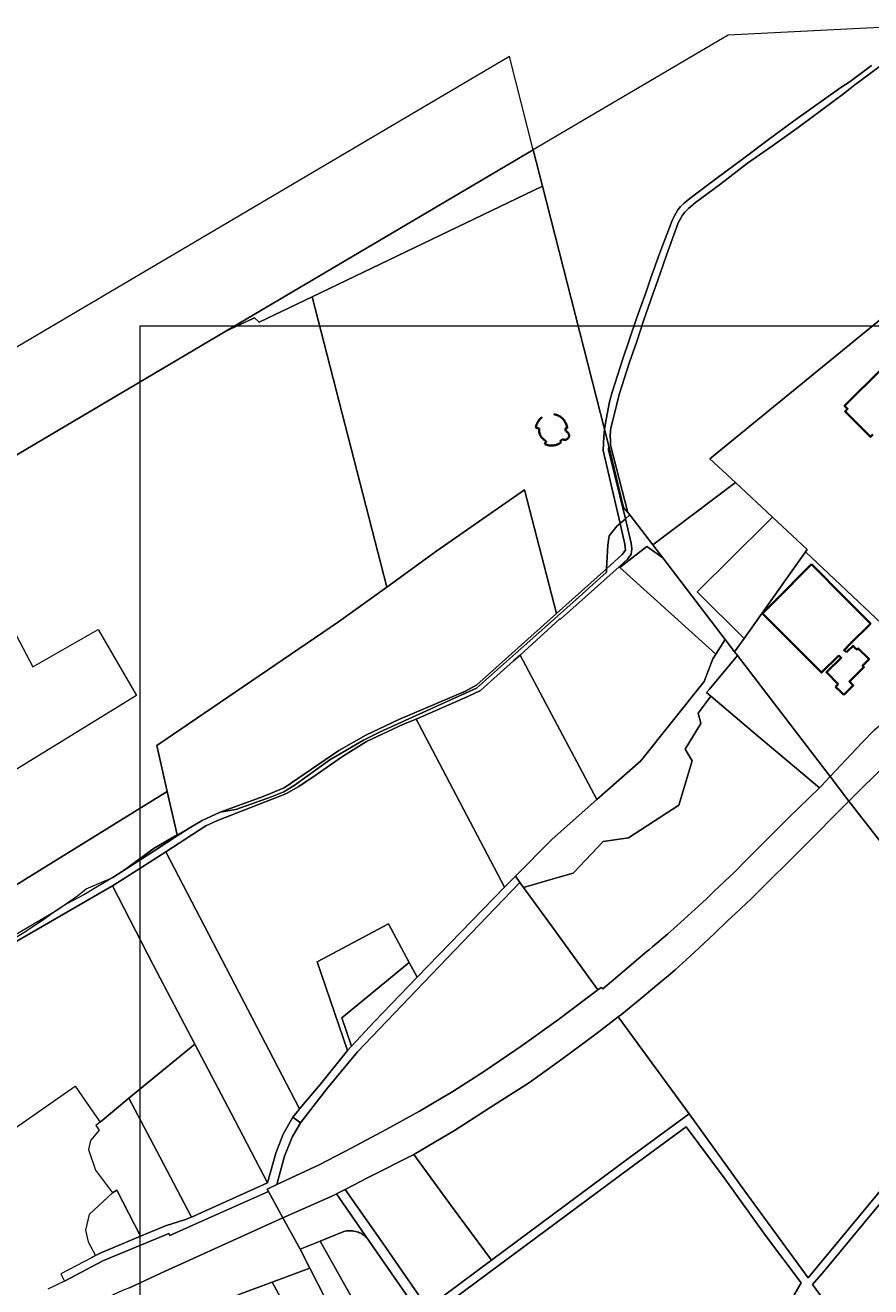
# Model space of a CAD drawing. Header units: metres. Extents: x 152747 to 157233, y 373738 to 378734.
# Tile 23 of 29: x 153496 to 154318, y 376961 to 378188. Entities that reach past the tile are written whole.
import ezdxf
from ezdxf.enums import TextEntityAlignment as Align

# ---------------------------------------------------------------- set-up
doc = ezdxf.new("R2010")
doc.units = ezdxf.units.M
for name, color, linetype, lineweight in [('B-XX-KG-GRENS_PERCEEL-GV', 150, 'Continuous', 18), ('B-XX-KG-GRENS_PERCEEL-S @ 0.001', 150, 'Continuous', 25), ('B-XX-OG-BEBOUWING-G', 7, 'Continuous', 35), ('B-XX-OG-BEBOUWING_HUISNUMMER-T18', 10, 'Continuous', 18), ('B-XX-OG-BEBOUWING_STRAATNAAM-T18', 10, 'Continuous', 18), ('X-XX-AL-DETAIL1-G', 7, 'Continuous', 18)]:
    doc.layers.add(name, color=color, linetype=linetype, lineweight=lineweight)
doc.styles.add('NLCS-ISO', font='NLCS-ISO.ttf', dxfattribs={"height": 1.8})
doc.styles.add('NLCS-ISO-M-T18', font='NLCS-ISO.ttf', dxfattribs={"height": 1.8})

# ---------------------------------------------------------------- blocks, each defined once
blk = doc.blocks.new('SKG-PERCEELNUMMER-SO')
at = {"layer": 'Defpoints'}
blk.add_point((0, 0), dxfattribs=at)
at = {"style": 'NLCS-ISO', "oblique": 10, "flags": 1}
blk.add_attdef('GEMEENTECODE', text='', height=1.8, dxfattribs=at).set_placement((0, 3), align=Align.MIDDLE_RIGHT)
at = {"style": 'NLCS-ISO', "oblique": 10}
blk.add_attdef('PERCEELNUMMER', text='', height=1.8, dxfattribs=at).set_placement((0, 0), align=Align.MIDDLE_CENTER)
at = {"style": 'NLCS-ISO', "oblique": 10, "flags": 1}
blk.add_attdef('SECTIE', text='', height=1.8, dxfattribs=at).set_placement((0, 2), align=Align.MIDDLE_LEFT)

msp = doc.modelspace()

# ---------------------------------------------------------------- linework, layer by layer
at = {"layer": 'B-XX-KG-GRENS_PERCEEL-GV'}
for points in [[(154371.553, 378187.562), (154179.04, 378178.038), (153989.705, 378066.297), (153998.705, 378031.037), (154058.988, 377794.878), (154060.432, 377804.31), (154063.802, 377821.299), (154066.467, 377830.6), (154076.36, 377862.198), (154083.143, 377882.398), (154090.397, 377903.289), (154099.314, 377928.233), (154103.858, 377941.914), (154112.646, 377966.089), (154124.776, 377997.593), (154126.94, 378002.355), (154128.645, 378005.166), (154130.401, 378008.005), (154132.77, 378011.139), (154136.488, 378014.598), (154143.415, 378020.408), (154166.886, 378037.758), (154194.266, 378058.4), (154217.978, 378076.111), (154242.71, 378094.26), (154288.72, 378126.853), (154297.607, 378132.857), (154318.37, 378148.464)], [(154318.37, 378148.464), (154297.607, 378132.857), (154288.72, 378126.853), (154242.71, 378094.26), (154217.978, 378076.111), (154194.266, 378058.4), (154166.886, 378037.758), (154143.415, 378020.408), (154136.488, 378014.598), (154132.77, 378011.139), (154130.401, 378008.005), (154128.645, 378005.166), (154126.94, 378002.355), (154124.776, 377997.593), (154112.646, 377966.089), (154103.858, 377941.914), (154099.314, 377928.233), (154090.397, 377903.289), (154083.143, 377882.398), (154076.36, 377862.198), (154066.467, 377830.6), (154063.802, 377821.299), (154060.432, 377804.31), (154058.988, 377794.878), (154063.239, 377778.224), (154077.49, 377718.65), (154081.67, 377713.681), (154064.84, 377779.172), (154064.834, 377784.134), (154064.357, 377788.272), (154064.709, 377793.13), (154065.173, 377796.153), (154066.585, 377802.395), (154070.83, 377819.05), (154073.364, 377828.33), (154083.116, 377859.944), (154090.358, 377880.002), (154097.259, 377901.005), (154106.05, 377925.988), (154110.929, 377939.565), (154119.076, 377963.935), (154130.667, 377995.514), (154134.637, 378002.825), (154136.979, 378005.723), (154140.507, 378009.246), (154147.382, 378015.052), (154170.842, 378032.356), (154197.972, 378053.335), (154222.134, 378070.422), (154247.302, 378087.961), (154292.415, 378121.88), (154300.826, 378128.526), (154343.51, 378159.979)], [(154343.51, 378159.979), (154300.826, 378128.526), (154292.415, 378121.88), (154247.302, 378087.961), (154222.134, 378070.422), (154197.972, 378053.335), (154170.842, 378032.356), (154147.382, 378015.052), (154140.507, 378009.246), (154136.979, 378005.723), (154134.637, 378002.825), (154130.667, 377995.514), (154119.076, 377963.935), (154110.929, 377939.565), (154106.05, 377925.988), (154097.259, 377901.005), (154090.358, 377880.002), (154083.116, 377859.944), (154073.364, 377828.33), (154070.83, 377819.05), (154066.585, 377802.395), (154065.173, 377796.153), (154064.709, 377793.13), (154064.357, 377788.272), (154064.834, 377784.134), (154064.84, 377779.172), (154081.67, 377713.681), (154083.559, 377711.436), (154105.813, 377682.322), (154186.161, 377742.87), (154161.324, 377766), (154336.139, 377908.992)], [(154336.139, 377908.992), (154161.324, 377766), (154186.161, 377742.87), (154222.372, 377709.147), (154255.954, 377677.872), (154254.22, 377675.425), (154379.36, 377557.382)], [(153470.62, 377287.169), (153580.721, 377350.854), (153592.009, 377357.94), (153632.43, 377383.883), (153671.521, 377408.973), (153682.943, 377414.353), (153749.066, 377440.148), (153761.722, 377447.272), (153777.665, 377457.878), (153804.217, 377476.556), (153827.705, 377490.943), (153863.704, 377507.943), (153875.829, 377512.903), (153926.27, 377534.884), (153938.578, 377540.762), (153970.554, 377569.488), (153976.877, 377575.029), (154015.486, 377610.404), (154016.05, 377610.022), (154073.318, 377660.913), (154081.191, 377668.259), (154084.953, 377673.175), (154085.38, 377678.429), (154085.017, 377684.054), (154079.306, 377707.751), (154074.043, 377702.941), (154078.75, 377682.975), (154079.213, 377677.173), (154076.098, 377672.971), (154061.001, 377658.993), (154060.928, 377655.804), (154034.401, 377631.894), (153986.244, 377589.047), (153972.303, 377576.536), (153934.524, 377542.795), (153865.077, 377511.514), (153840.213, 377500.199), (153824.68, 377492.389), (153792.154, 377473.147), (153757.486, 377448.385), (153747.191, 377442.241), (153734.397, 377437.021), (153700.75, 377424.959), (153685.38, 377422.28), (153668.066, 377414.397), (153655.152, 377406.895), (153643.713, 377399.421), (153622.935, 377385.846), (153591.996, 377366.047), (153581.159, 377358.993), (153553.038, 377342.046), (153536.316, 377333.244), (153526.675, 377326.914), (153512.597, 377316.978), (153498.942, 377307.893), (153496.12, 377306.071), (153461.876, 377285.515)], [(154321.416, 377502.265), (154309.266, 377490.213), (154278.276, 377456.974), (154296.558, 377433.088), (154334.148, 377470.371)], [(154433.794, 377256.901), (154296.558, 377433.088), (154277.382, 377413.874), (154269.396, 377405.889), (154258.392, 377394.82), (154251.933, 377388.308), (154205.828, 377342.177), (154201.732, 377338.417), (154186.367, 377323.737), (154178.514, 377316.611), (154165.717, 377304.218), (154151.077, 377290.413), (154141.984, 377282.118), (154127.516, 377269.033), (154122.628, 377264.902), (154111.814, 377255.826), (154093.731, 377240.459), (154075.743, 377226.089), (154072.196, 377223.303), (154141.151, 377129.134), (154195.513, 377053.783), (154256.942, 376969.444), (154305.434, 377028.109), (154360.252, 377094.293)], [(154746.923, 376851.48), (154631.91, 377000), (154439.615, 377249.372), (154429.638, 377230.527), (154412.639, 377198.226), (154402.714, 377172.908), (154393.602, 377146.55), (154384.994, 377125.854), (154377.953, 377112.09), (154366.074, 377088.687), (154338.682, 377055.935), (154317.14, 377030.271), (154290.926, 376998.372), (154272.212, 376975.664), (154261.27, 376963.045), (154278.922, 376938.891)], [(154360.252, 377094.293), (154305.434, 377028.109), (154256.942, 376969.444), (154195.513, 377053.783), (154141.151, 377129.134), (154083.053, 377086.133), (154021.08, 377040.18), (153949.24, 376986.834), (153886.841, 376940.538), (153843.375, 377003.348), (153806.985, 377055.531), (153798.404, 377051.239), (153829.647, 377006.141), (153898.581, 376906.637)], [(153597.299, 376959.854), (153627.878, 376974.118), (153746.45, 377027.758), (153732.312, 377053.484), (153662.362, 377022.527), (153636.574, 377010.724), (153635.546, 377012.76), (153571.512, 376985.952), (153533.945, 376966.158), (153518.054, 376958.616)], [(154278.922, 376938.891), (154261.27, 376963.045), (154272.212, 376975.664), (154290.926, 376998.372), (154317.14, 377030.271), (154338.682, 377055.935)], [(153898.581, 376906.637), (153829.647, 377006.141), (153828.984, 377007.006), (153828.101, 377008.102), (153827.078, 377009.166), (153826.258, 377009.919), (153825.221, 377010.764), (153824.185, 377011.545), (153823.055, 377012.277), (153822.004, 377012.838), (153820.932, 377013.386), (153819.764, 377013.896), (153818.365, 377014.38), (153817.017, 377014.771), (153815.399, 377015.091), (153814.033, 377015.281), (153812.599, 377015.373), (153810.937, 377015.375), (153809.516, 377015.288), (153808.216, 377015.107), (153806.922, 377014.817), (153805.731, 377014.532), (153782.495, 377005.276), (153851.409, 376882.695)]]:
    msp.add_lwpolyline(points, dxfattribs=at)
for points in [[(153269.663, 377641.345), (153418.373, 377729.11), (153690.857, 377889.924), (153989.705, 378066.297), (153966.521, 378157.119), (153476.199, 377867.743), (152873.357, 377511.959), (152830.208, 377486.419), (152787.154, 377460.71), (152746.963, 377436.561), (152747.68, 377415.62), (152750.495, 377333.463), (152755.596, 377336.6), (152790.672, 377357.829), (152833.402, 377383.502), (152876.197, 377409.064), (152919.101, 377434.451), (153177.913, 377587.196)], [(153690.857, 377889.924), (153718.921, 377903.117), (153723.36, 377898.816), (153774.805, 377923.52), (153998.705, 378031.037), (153989.705, 378066.297)], [(154074.043, 377702.941), (154057.504, 377774.05), (154058.355, 377787.493), (154058.988, 377794.878), (153998.705, 378031.037), (153774.805, 377923.52), (153847.387, 377641.273), (153896.127, 377676.546), (153981.074, 377735.682), (154012.248, 377615.467), (154061.001, 377658.993), (154062.246, 377682.079), (154063.404, 377691.009), (154071.432, 377700.775)], [(153417.676, 377725.894), (153503.231, 377563.829), (153566.888, 377599.884), (153604.021, 377535.676), (153419.516, 377422.484), (153464.582, 377337.686), (153633.966, 377442.506), (153623.893, 377487.028), (153800.568, 377607.39), (153847.387, 377641.273), (153774.805, 377923.52), (153723.36, 377898.816), (153718.921, 377903.117), (153690.857, 377889.924), (153418.373, 377729.11)], [(154058.988, 377794.878), (154058.355, 377787.493), (154057.504, 377774.05), (154074.043, 377702.941), (154079.306, 377707.751), (154062.733, 377774.551), (154063.239, 377778.224)], [(154083.559, 377711.436), (154081.67, 377713.681), (154077.49, 377718.65), (154063.239, 377778.224), (154062.733, 377774.551), (154079.306, 377707.751)], [(154185.394, 377578.329), (154194.566, 377591.268), (154149.056, 377636.765), (154217.107, 377703.949), (154222.346, 377709.122), (154222.372, 377709.147), (154186.161, 377742.87), (154105.813, 377682.322), (154115.598, 377669.521), (154176.268, 377590.253)], [(153800.568, 377607.39), (153623.893, 377487.028), (153633.966, 377442.506), (153643.537, 377400.198), (153644.494, 377400.75), (153655.152, 377406.895), (153668.066, 377414.397), (153685.38, 377422.28), (153727.146, 377437.486), (153747.596, 377446.083), (153800.707, 377482.392), (153826.855, 377497.227), (153859.076, 377512.45), (153923.788, 377540.132), (153934.863, 377546.133), (154012.248, 377615.467), (153981.074, 377735.682), (153896.127, 377676.546), (153847.387, 377641.273)], [(154061.001, 377658.993), (154076.098, 377672.971), (154079.213, 377677.173), (154078.75, 377682.975), (154074.043, 377702.941), (154071.432, 377700.775), (154063.404, 377691.009), (154062.246, 377682.079)], [(154105.813, 377682.322), (154083.559, 377711.436), (154079.306, 377707.751), (154085.017, 377684.054), (154085.38, 377678.429), (154084.953, 377673.175), (154081.191, 377668.259), (154073.318, 377660.913), (154073.998, 377660.299), (154099.993, 377680.825), (154115.598, 377669.521)], [(154194.566, 377591.268), (154254.22, 377675.425), (154255.954, 377677.872), (154222.372, 377709.147), (154222.346, 377709.122), (154217.107, 377703.949), (154149.056, 377636.765)], [(154167.241, 377575.998), (154176.268, 377590.253), (154115.598, 377669.521), (154099.993, 377680.825), (154073.998, 377660.299)], [(154379.36, 377557.382), (154254.22, 377675.425), (154194.566, 377591.268), (154185.394, 377578.329), (154188.187, 377574.68), (154278.276, 377456.974), (154309.266, 377490.213), (154321.416, 377502.265), (154344.536, 377522.186)], [(154012.248, 377615.467), (153934.863, 377546.133), (153923.788, 377540.132), (153859.076, 377512.45), (153826.855, 377497.227), (153800.707, 377482.392), (153747.596, 377446.083), (153727.146, 377437.486), (153685.38, 377422.28), (153700.75, 377424.959), (153734.397, 377437.021), (153747.191, 377442.241), (153757.486, 377448.385), (153792.154, 377473.147), (153824.68, 377492.389), (153840.213, 377500.199), (153865.077, 377511.514), (153934.524, 377542.795), (153972.303, 377576.536), (153986.244, 377589.047), (154034.401, 377631.894), (154060.928, 377655.804), (154061.001, 377658.993)], [(154051.643, 377434.651), (154094.412, 377472.367), (154155.918, 377549.312), (154164.348, 377571.429), (154167.241, 377575.998), (154073.998, 377660.299), (154073.318, 377660.913), (154016.05, 377610.022), (154015.486, 377610.404), (153976.877, 377575.029)], [(154188.187, 377574.68), (154185.394, 377578.329), (154176.268, 377590.253), (154167.241, 377575.998), (154164.348, 377571.429), (154155.918, 377549.312), (154094.412, 377472.367), (154051.643, 377434.651), (154008.226, 377396.199), (153972.383, 377360.029), (153976.809, 377353.94), (153980.316, 377349.115), (154009.117, 377357.513), (154013.541, 377358.803), (154028.571, 377363.168), (154029.125, 377363.705), (154057.646, 377393.965), (154082.214, 377397.367), (154131.179, 377429.229), (154144.094, 377472.354), (154137.287, 377483.707), (154152.741, 377508.736), (154152.705, 377508.865), (154149.939, 377518.657), (154153.776, 377523.746), (154157.723, 377528.95), (154162.431, 377535.157), (154158.206, 377538.737), (154161.007, 377542.06)], [(153972.383, 377360.029), (154008.226, 377396.199), (154051.643, 377434.651), (153976.877, 377575.029), (153970.554, 377569.488), (153938.578, 377540.762), (153926.27, 377534.884), (153875.829, 377512.903), (153878.405, 377507.999), (153961.766, 377349.315)], [(154278.276, 377456.974), (154188.187, 377574.68), (154161.007, 377542.06), (154158.206, 377538.737), (154162.431, 377535.157), (154203.197, 377500.607), (154268.053, 377446.178), (154269.708, 377447.785)], [(154162.431, 377535.157), (154157.723, 377528.95), (154153.776, 377523.746), (154149.939, 377518.657), (154152.705, 377508.865), (154152.741, 377508.736), (154137.287, 377483.707), (154144.094, 377472.354), (154131.179, 377429.229), (154082.214, 377397.367), (154057.646, 377393.965), (154029.125, 377363.705), (154028.571, 377363.168), (154013.541, 377358.803), (154009.117, 377357.513), (153980.316, 377349.115), (154010.108, 377308.13), (154052.64, 377249.461), (154055.584, 377252.003), (154057.333, 377250.553), (154074.037, 377264.712), (154100.465, 377287.045), (154102.823, 377288.751), (154105.69, 377291.569), (154120.202, 377303.697), (154129.484, 377312.119), (154136.298, 377318.432), (154150.577, 377331.39), (154158.005, 377338.173), (154165.217, 377345.194), (154180.67, 377359.824), (154184.954, 377363.711), (154198.31, 377377.305), (154237.48, 377416.493), (154268.053, 377446.178), (154203.197, 377500.607)], [(153876.932, 377262.043), (153961.766, 377349.315), (153878.405, 377507.999), (153875.829, 377512.903), (153863.704, 377507.943), (153827.705, 377490.943), (153804.217, 377476.556), (153777.665, 377457.878), (153761.722, 377447.272), (153749.066, 377440.148), (153682.943, 377414.353), (153671.521, 377408.973), (153632.43, 377383.883), (153762.578, 377133.733), (153782.785, 377157.947), (153809.305, 377190.645), (153779.734, 377276.686), (153849.128, 377313.832), (153869.23, 377276.175)], [(154334.148, 377470.371), (154296.558, 377433.088), (154433.794, 377256.901), (154439.615, 377249.372), (154631.91, 377000), (154746.923, 376851.48), (154879.838, 376961.434), (154822.451, 377021.642), (154533.818, 377325.225), (154398.433, 377468.492), (154365.916, 377503.373)], [(154052.64, 377249.461), (154040.978, 377240.744), (154014.395, 377220.83), (153979.078, 377195.334), (153942.333, 377170.407), (153911.527, 377150.653), (153879.077, 377131.706), (153846.821, 377113.933), (153813.509, 377095.939), (153781.48, 377079.537), (153740.419, 377060.19), (153731.162, 377055.86), (153732.312, 377053.484), (153746.45, 377027.758), (153796.121, 377050.097), (153798.404, 377051.239), (153806.985, 377055.531), (153829.378, 377066.957), (153873.667, 377089.44), (153913.278, 377112.938), (153951.55, 377137.471), (153986.02, 377159.596), (154018.315, 377182.828), (154050.743, 377206.917), (154072.196, 377223.303), (154075.743, 377226.089), (154093.731, 377240.459), (154111.814, 377255.826), (154122.628, 377264.902), (154127.516, 377269.033), (154141.984, 377282.118), (154151.077, 377290.413), (154165.717, 377304.218), (154178.514, 377316.611), (154186.367, 377323.737), (154201.732, 377338.417), (154205.828, 377342.177), (154251.933, 377388.308), (154258.392, 377394.82), (154269.396, 377405.889), (154277.382, 377413.874), (154296.558, 377433.088), (154278.276, 377456.974), (154269.708, 377447.785), (154268.053, 377446.178), (154237.48, 377416.493), (154198.31, 377377.305), (154184.954, 377363.711), (154180.67, 377359.824), (154165.217, 377345.194), (154158.005, 377338.173), (154150.577, 377331.39), (154136.298, 377318.432), (154129.484, 377312.119), (154120.202, 377303.697), (154105.69, 377291.569), (154102.823, 377288.751), (154100.465, 377287.045), (154074.037, 377264.712), (154057.333, 377250.553), (154055.584, 377252.003)], [(153633.966, 377442.506), (153464.582, 377337.686), (153435.443, 377319.653), (153451.353, 377287.606), (153394.19, 377250.662), (153395.991, 377247.032), (153441.276, 377276.137), (153467.934, 377292.774), (153526.675, 377326.914), (153546.573, 377341.117), (153555.16, 377347.817), (153581.159, 377358.993), (153591.996, 377366.047), (153621.091, 377387.258), (153643.537, 377400.198)], [(153643.713, 377399.421), (153655.152, 377406.895), (153644.494, 377400.75), (153643.537, 377400.198)], [(153643.713, 377399.421), (153643.537, 377400.198), (153621.091, 377387.258), (153591.996, 377366.047), (153622.935, 377385.846)], [(153755.935, 377125.863), (153762.154, 377133.225), (153762.578, 377133.733), (153632.43, 377383.883), (153592.009, 377357.94), (153580.721, 377350.854), (153620.345, 377274.033), (153660.835, 377196.846), (153696.134, 377129.756), (153731.522, 377061.904), (153739.503, 377090.681), (153746.684, 377109.295)], [(153976.809, 377353.94), (153972.383, 377360.029), (153961.766, 377349.315), (153876.932, 377262.043), (153835.548, 377218.864), (153813.179, 377194.732), (153809.305, 377190.645), (153782.785, 377157.947), (153762.578, 377133.733), (153762.154, 377133.225), (153755.935, 377125.863), (153763.612, 377120.409), (153789.057, 377153.184), (153818.896, 377189.457), (153883.223, 377256.591), (153929.14, 377304.461)], [(153561.061, 377131.972), (153568.642, 377121.057), (153596.626, 377144.246), (153660.835, 377196.846), (153620.345, 377274.033), (153580.721, 377350.854), (153470.62, 377287.169), (153442.922, 377269.48), (153399.523, 377239.921), (153437.11, 377178.587), (153480.056, 377110.876), (153519.893, 377138.697), (153544.481, 377155.839)], [(153980.316, 377349.115), (153976.809, 377353.94), (153929.14, 377304.461), (153883.223, 377256.591), (153818.896, 377189.457), (153789.057, 377153.184), (153763.612, 377120.409), (153755.249, 377106.499), (153748.068, 377087.886), (153740.419, 377060.19), (153781.48, 377079.537), (153813.509, 377095.939), (153846.821, 377113.933), (153879.077, 377131.706), (153911.527, 377150.653), (153942.333, 377170.407), (153979.078, 377195.334), (154014.395, 377220.83), (154040.978, 377240.744), (154052.64, 377249.461), (154010.108, 377308.13)], [(153813.179, 377194.732), (153803.749, 377222.445), (153869.23, 377276.175), (153849.128, 377313.832), (153779.734, 377276.686), (153809.305, 377190.645)], [(153869.23, 377276.175), (153803.749, 377222.445), (153813.179, 377194.732), (153835.548, 377218.864), (153876.932, 377262.043)], [(153873.667, 377089.44), (153910.216, 377039.099), (153949.24, 376986.834), (154021.08, 377040.18), (154083.053, 377086.133), (154141.151, 377129.134), (154072.196, 377223.303), (154050.743, 377206.917), (154018.315, 377182.828), (153986.02, 377159.596), (153951.55, 377137.471), (153913.278, 377112.938)], [(153596.626, 377144.246), (153626.698, 377087.231), (153657.466, 377028.69), (153731.522, 377061.904), (153696.134, 377129.756), (153660.835, 377196.846)], [(153568.642, 377121.057), (153564.393, 377117.536), (153567.732, 377113.29), (153559.29, 377103.09), (153557.486, 377094.398), (153564.072, 377074.095), (153580.639, 377052.272), (153584.852, 377054.941), (153608.084, 377010.035), (153632.22, 377020.079), (153651.709, 377026.156), (153657.466, 377028.69), (153626.698, 377087.231), (153596.626, 377144.246)], [(153763.612, 377120.409), (153755.935, 377125.863), (153746.684, 377109.295), (153739.503, 377090.681), (153731.522, 377061.904), (153657.466, 377028.69), (153651.709, 377026.156), (153632.22, 377020.079), (153608.084, 377010.035), (153568.778, 376993.591), (153564.351, 376991.187), (153560.396, 376988.936), (153530.469, 376973.362), (153533.945, 376966.158), (153571.512, 376985.952), (153635.546, 377012.76), (153636.574, 377010.724), (153662.362, 377022.527), (153732.312, 377053.484), (153731.162, 377055.86), (153740.419, 377060.19), (153748.068, 377087.886), (153755.249, 377106.499)], [(154250.107, 376964.543), (154215.61, 377010.764), (154175.126, 377066.649), (154138.487, 377116.523), (154082.244, 377075.161), (154021.976, 377030.581), (153954.286, 376980.265), (153891.473, 376933.685), (153941.508, 376861.168), (153985.34, 376798.386), (154032.431, 376730.623), (154077.104, 376666.435), (154122.044, 376743.656), (154168.701, 376824.342), (154215.385, 376904.663)], [(153941.508, 376861.168), (153891.473, 376933.685), (153954.286, 376980.265), (154021.976, 377030.581), (154082.244, 377075.161), (154138.487, 377116.523), (154175.126, 377066.649), (154215.61, 377010.764), (154250.107, 376964.543), (154215.385, 376904.663), (154168.701, 376824.342), (154122.044, 376743.656), (154077.104, 376666.435), (154032.431, 376730.623), (153985.34, 376798.386)], [(153806.985, 377055.531), (153843.375, 377003.348), (153886.841, 376940.538), (153949.24, 376986.834), (153910.216, 377039.099), (153873.667, 377089.44), (153829.378, 377066.957)], [(153608.084, 377010.035), (153584.852, 377054.941), (153580.639, 377052.272), (153558.132, 377031.155), (153554.455, 377015.945), (153557.033, 377004.452), (153564.351, 376991.187), (153568.778, 376993.591)], [(153782.495, 377005.276), (153805.731, 377014.532), (153806.922, 377014.817), (153808.216, 377015.107), (153809.516, 377015.288), (153810.937, 377015.375), (153812.599, 377015.373), (153814.033, 377015.281), (153815.399, 377015.091), (153817.017, 377014.771), (153818.365, 377014.38), (153819.764, 377013.896), (153820.932, 377013.386), (153822.004, 377012.838), (153823.055, 377012.277), (153824.185, 377011.545), (153825.221, 377010.764), (153826.258, 377009.919), (153827.078, 377009.166), (153828.101, 377008.102), (153828.984, 377007.006), (153829.647, 377006.141), (153798.404, 377051.239), (153796.121, 377050.097), (153746.45, 377027.758), (153763.087, 376997.545)], [(153763.087, 376997.545), (153746.45, 377027.758), (153627.878, 376974.118), (153597.299, 376959.854), (153590.434, 376957.094), (153555.533, 376941.153), (153517.164, 376923.97), (153518.349, 376921.603), (153500.328, 376913.215), (153523.757, 376875.156), (153642.786, 376926.929), (153686.034, 376945.563), (153697.958, 376950.7), (153706.182, 376954.244), (153736.063, 376965.349), (153772.444, 376978.871)], [(153887.124, 376889.965), (153881.733, 376898.085), (153851.409, 376882.695), (153782.495, 377005.276), (153763.087, 376997.545), (153772.444, 376978.871), (153803.11, 376919.428), (153831.928, 376863.443)], [(153736.063, 376965.349), (153794.617, 376857.827), (153795.999, 376858.422), (153811.555, 376828.811), (153898.209, 376873.271), (153887.124, 376889.965), (153831.928, 376863.443), (153803.11, 376919.428), (153772.444, 376978.871)], [(153697.958, 376950.7), (153758.247, 376842.158), (153794.617, 376857.827), (153736.063, 376965.349), (153706.182, 376954.244)]]:
    msp.add_lwpolyline(points, close=True, dxfattribs=at)
at = {"layer": 'B-XX-OG-BEBOUWING-G'}
for points in [[(154329.091, 377854.259), (154292.331, 377817.499), (154295.165, 377814.588), (154292.735, 377812.093), (154317.636, 377787.313), (154319.904, 377789.478)], [(153994.985, 377802.987), (153994.393, 377802.088), (153993.866, 377801.15), (153993.406, 377800.177), (153993.016, 377799.174), (153992.697, 377798.146), (153992.451, 377797.098), (153992.279, 377796.036)], [(153998.281, 377806.37), (153997.54, 377805.778), (153996.838, 377805.141), (153996.176, 377804.462), (153995.558, 377803.743), (153994.985, 377802.987)], [(154009.859, 377809.239), (154009.678, 377809.265)], [(154022.686, 377795.61), (154022.547, 377796.661), (154022.336, 377797.699), (154022.053, 377798.72), (154021.7, 377799.72), (154021.279, 377800.692), (154020.792, 377801.633), (154020.24, 377802.538), (154019.628, 377803.403), (154018.956, 377804.223), (154018.23, 377804.995), (154017.452, 377805.714), (154016.626, 377806.378), (154015.756, 377806.983), (154014.847, 377807.527), (154013.901, 377808.006), (154012.925, 377808.419), (154011.923, 377808.763), (154010.899, 377809.037), (154009.859, 377809.239)], [(153992.279, 377796.036), (153995.416, 377795.564)], [(153995.416, 377795.564), (153995.337, 377794.615), (153995.334, 377793.662), (153995.405, 377792.712), (153995.551, 377791.77), (153995.771, 377790.843), (153996.064, 377789.937), (153996.427, 377789.056), (153996.859, 377788.206), (153997.356, 377787.394), (153997.916, 377786.623), (153998.535, 377785.899), (153999.209, 377785.225), (153999.934, 377784.607), (154000.706, 377784.049), (154001.519, 377783.552), (154002.369, 377783.122)], [(154017.958, 377785.141), (154018.441, 377784.856), (154018.958, 377784.638), (154019.5, 377784.49), (154020.056, 377784.417), (154020.617, 377784.417), (154021.173, 377784.493), (154021.714, 377784.642), (154022.231, 377784.862), (154022.713, 377785.149), (154023.153, 377785.497), (154023.543, 377785.901), (154023.875, 377786.353), (154024.144, 377786.845), (154024.345, 377787.369), (154024.475, 377787.915), (154024.53, 377788.474), (154024.511, 377789.035), (154024.417, 377789.588), (154024.251, 377790.124), (154024.014, 377790.633), (154023.712, 377791.105), (154023.349, 377791.534), (154022.933, 377791.91), (154022.47, 377792.227), (154021.969, 377792.48), (154021.439, 377792.664)], [(154021.439, 377792.664), (154021.618, 377793.366), (154021.069, 377793.511), (154020.999, 377795.403), (154022.686, 377795.61)], [(154002.369, 377783.122), (154001.108, 377780.204)], [(154001.108, 377780.204), (154002.08, 377779.804), (154003.077, 377779.471), (154004.095, 377779.207), (154005.128, 377779.013), (154006.172, 377778.889), (154007.222, 377778.838), (154008.273, 377778.858), (154009.32, 377778.95), (154010.358, 377779.114), (154011.383, 377779.347), (154012.39, 377779.651), (154013.373, 377780.022)], [(154013.373, 377780.022), (154014.292, 377780.442), (154015.181, 377780.92), (154016.037, 377781.456), (154016.857, 377782.046)], [(154015.978, 377783.262), (154016.678, 377783.845), (154017.339, 377784.472), (154017.958, 377785.141)], [(154016.857, 377782.046), (154015.978, 377783.262)], [(154260.031, 377663.366), (154241.437, 377644.833), (154241.709, 377644.56), (154212.644, 377615.591)], [(154292.804, 377630.484), (154260.031, 377663.366)], [(154317.537, 377605.669), (154292.804, 377630.484)], [(154212.644, 377615.591), (154269.974, 377558.072), (154286.822, 377574.755)], [(154297.89, 377585.996), (154317.348, 377605.48)], [(154317.348, 377605.48), (154317.537, 377605.669)], [(154291.582, 377536.418), (154291.657, 377536.493), (154300.805, 377545.684), (154297.035, 377549.498), (154311.045, 377563.475), (154309.773, 377564.764), (154316.149, 377571.11), (154305.607, 377581.659), (154304.318, 377580.391), (154302.405, 377582.303)], [(154294.104, 377577.791), (154291.884, 377579.982), (154297.89, 377585.996)], [(154302.405, 377582.303), (154300.518, 377584.189), (154294.104, 377577.791)], [(154286.822, 377574.755), (154289.006, 377572.55), (154274.705, 377558.389), (154286.112, 377546.869)], [(154286.112, 377546.869), (154283.543, 377544.326)], [(154283.543, 377544.326), (154288.023, 377539.93), (154291.582, 377536.418)]]:
    msp.add_lwpolyline(points, dxfattribs=at)
at = {"layer": 'X-XX-AL-DETAIL1-G'}
msp.add_lwpolyline([(153607.703, 377895.186), (156655.999, 377895.186), (156655.999, 374075.349), (153607.703, 374075.349)], close=True, dxfattribs=at)

# ---------------------------------------------------------------- block references
at = {"layer": 'B-XX-KG-GRENS_PERCEEL-S @ 0.001', "xscale": 0.001, "yscale": 0.001, "zscale": 0.001}
for p, values in [((154110.931, 378068.45), {'PERCEELNUMMER': '3397'}), ((154227.269, 378078.465), {'PERCEELNUMMER': '4631'}), ((153914.541, 378004.507), {'PERCEELNUMMER': '347'}), ((153957.742, 377847.804), {'PERCEELNUMMER': '303'}), ((154064.995, 377753.665), {'PERCEELNUMMER': '293'}), ((153668.015, 377732.264), {'PERCEELNUMMER': '603'}), ((154078.205, 377715.815), {'PERCEELNUMMER': '294'}), ((154090.837, 377688.219), {'PERCEELNUMMER': '375'}), ((154068.225, 377679.284), {'PERCEELNUMMER': '376'}), ((154156.122, 377673.79), {'PERCEELNUMMER': '3860'}), ((154208.906, 377653.601), {'PERCEELNUMMER': '3859'}), ((154120.589, 377635.805), {'PERCEELNUMMER': '374'}), ((153906.545, 377607.556), {'PERCEELNUMMER': '291'}), ((154072.689, 377552.718), {'PERCEELNUMMER': '373'}), ((154266.207, 377533.075), {'PERCEELNUMMER': '3630'}), ((153898.095, 377527.345), {'PERCEELNUMMER': '292'}), ((154211.859, 377512.237), {'PERCEELNUMMER': '491'}), ((153962.01, 377478.862), {'PERCEELNUMMER': '372'}), ((154115.319, 377452.78), {'PERCEELNUMMER': '1176'}), ((153645.745, 377401.125), {'PERCEELNUMMER': '378'}), ((153626.865, 377388.945), {'PERCEELNUMMER': '379'}), ((153554.596, 377371.047), {'PERCEELNUMMER': '288'}), ((154139.178, 377369.271), {'PERCEELNUMMER': '1177'}), ((153783.37, 377340.198), {'PERCEELNUMMER': '901'}), ((153527.031, 377323.402), {'PERCEELNUMMER': '377'}), ((153823.96, 377268.014), {'PERCEELNUMMER': '370'}), ((153869.419, 377248.901), {'PERCEELNUMMER': '493'}), ((153677.067, 377236.397), {'PERCEELNUMMER': '902'}), ((154068.508, 377238.78), {'PERCEELNUMMER': '495'}), ((153548.632, 377226.489), {'PERCEELNUMMER': '1109'}), ((153834.671, 377232.278), {'PERCEELNUMMER': '371'}), ((153905.881, 377214.001), {'PERCEELNUMMER': '494'}), ((154267.348, 377220.347), {'PERCEELNUMMER': '496'}), ((153658.537, 377111.368), {'PERCEELNUMMER': '368'}), ((154009.724, 377106.922), {'PERCEELNUMMER': '498'}), ((153603.197, 377079.205), {'PERCEELNUMMER': '367'}), ((153575.231, 377019.644), {'PERCEELNUMMER': '364'}), ((153637.117, 377017.261), {'PERCEELNUMMER': '366'}), ((153781.93, 377023.06), {'PERCEELNUMMER': '892'}), ((153885.271, 377020.465), {'PERCEELNUMMER': '610'})]:
    msp.add_blockref('SKG-PERCEELNUMMER-SO', p, dxfattribs=at).add_auto_attribs(values)

# ---------------------------------------------------------------- texts
at = {"layer": 'B-XX-OG-BEBOUWING_HUISNUMMER-T18', "style": 'NLCS-ISO-M-T18'}
for s, rotation, p in [('140', 43.459, (154013.849, 377784.688)), ('128A', 45.098, (154292.712, 377542.338))]:
    msp.add_text(s, height=0.0018, rotation=rotation, dxfattribs=at).set_placement(p, align=Align.MIDDLE_CENTER)
at = {"layer": 'B-XX-OG-BEBOUWING_STRAATNAAM-T18', "style": 'NLCS-ISO-M-T18'}
for s, rotation, p in [('Locht', 0.516, (154053.116, 377790.843)), ('Locht', 283.699, (154076.514, 377743.476)), ('Locht', 283.717, (154077.237, 377741.883)), ('Locht', 319.584, (154145.149, 377542.929)), ('Locht', 321.538, (154229.832, 377474.598)), ('Eindhovenseweg', 36.87, (154019.268, 377200.906)), ('Eindhovenseweg', 27.004, (153821.303, 377078.318)), ('Eindhovenseweg', 24.334, (153614.803, 376982.849))]:
    msp.add_text(s, height=0.0018, rotation=rotation, dxfattribs=at).set_placement(p, align=Align.MIDDLE_CENTER)

doc.saveas('drawing.dxf')
